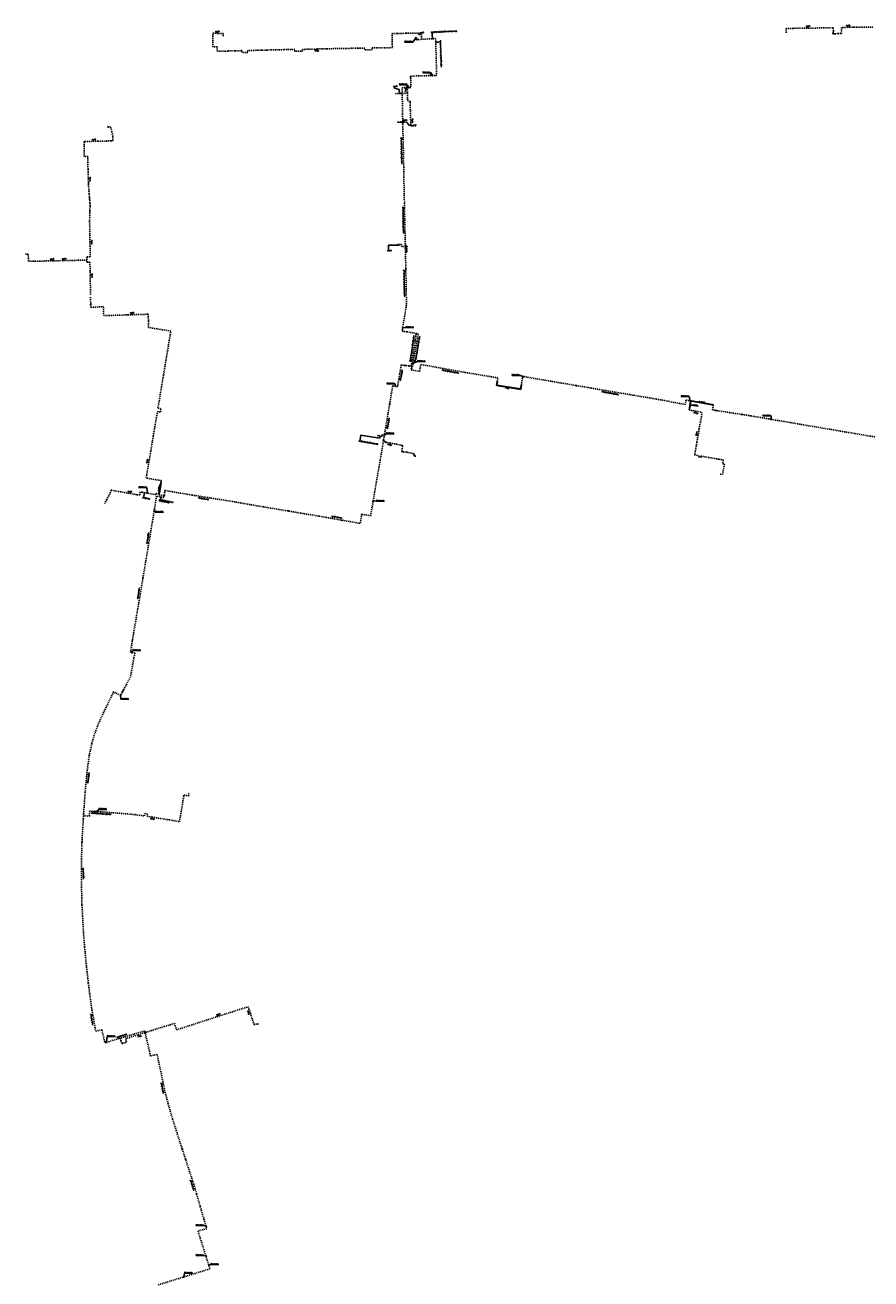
# Model space of a CAD drawing. Header units: millimetres. Extents: x 113593545 to 118192302, y 484533306 to 490462817.
# Tile 4 of 13: x 114957553 to 116088228, y 486583785 to 488259907. Entities that reach past the tile are written whole.
import ezdxf
from ezdxf.enums import TextEntityAlignment as Align

# ---------------------------------------------------------------- set-up
doc = ezdxf.new("R2010")
doc.units = ezdxf.units.MM
doc.header["$LTSCALE"] = 200
doc.linetypes.add('DASHDOT2', pattern=[12.7, 6.35, -3.175, 0, -3.175])
for name, color, linetype in [('WT-C-moftm', 7, 'Continuous'), ('WT-I-diam', 7, 'Continuous'), ('WT-I-info', 7, 'Continuous'), ('WT-L-mantelbuis', 6, 'Continuous'), ('WT-L-telemetrie', 1, 'DASHDOT2')]:
    doc.layers.add(name, color=color, linetype=linetype)
doc.styles.add('DIN17', font='romans.shx', dxfattribs={"width": 0.9})

# ---------------------------------------------------------------- blocks, each defined once
blk = doc.blocks.new('LR-MOFTM')
at = {"color": 0, "linetype": 'ByBlock'}
for p, q in [((-0.5, -0.5), (0.5, 0.5)), ((0.5, -0.5), (-0.5, 0.5))]:
    blk.add_line(p, q, dxfattribs=at)
blk.add_circle((0, 0), 0.75, dxfattribs=at)
at = {"color": 0, "linetype": 'ByBlock', "lineweight": -2, "style": 'DIN17', "width": 0.9}
blk.add_attdef('*1', text='', height=1.8, dxfattribs=at).set_placement((0, 4), align=Align.MIDDLE)
blk = doc.blocks.new('LR-DIAB1')
at = {"color": 0, "lineweight": -3}
blk.add_line((0, 0), (0, 5), dxfattribs=at)
blk.add_lwpolyline([(0.6, 5), (0, 5), (-0.6, 5)], dxfattribs=at)
at = {"color": 1, "lineweight": -3, "style": 'DIN17', "width": 0.9}
blk.add_attdef('*1', text='', height=1.8, dxfattribs=at).set_placement((-1.6, 5), align=Align.MIDDLE_RIGHT)
blk.add_attdef('*11', text='', height=1.8, dxfattribs=at).set_placement((1.6, 5), align=Align.MIDDLE_LEFT)
blk = doc.blocks.new('LR-DIAO1')
at = {"color": 0, "lineweight": -3}
blk.add_line((0, 0), (0, -5), dxfattribs=at)
blk.add_lwpolyline([(0.6, -5), (0, -5), (-0.6, -5)], dxfattribs=at)
at = {"color": 1, "lineweight": -3, "style": 'DIN17', "width": 0.9}
blk.add_attdef('*1', text='', height=1.8, dxfattribs=at).set_placement((-1.6, -5), align=Align.MIDDLE_RIGHT)
blk.add_attdef('*11', text='', height=1.8, dxfattribs=at).set_placement((1.6, -5), align=Align.MIDDLE_LEFT)
blk = doc.blocks.new('LR-DIAO2')
at = {"color": 0, "lineweight": -3}
blk.add_line((0, 0), (0, -5), dxfattribs=at)
at = {"color": 0, "linetype": 'Continuous', "lineweight": -3}
blk.add_line((0, -5), (0, -7.8), dxfattribs=at)
at = {"color": 0, "lineweight": -3}
for points in [[(0.6, -5), (0, -5), (-0.6, -5)], [(0.6, -7.8), (0, -7.8), (-0.6, -7.8)]]:
    blk.add_lwpolyline(points, dxfattribs=at)
at = {"color": 1, "lineweight": -3, "style": 'DIN17', "width": 0.9}
for tag, p in [('*1', (-1.6, -5)), ('*2', (-1.6, -7.8))]:
    blk.add_attdef(tag, text='', height=1.8, dxfattribs=at).set_placement(p, align=Align.MIDDLE_RIGHT)
for tag, p in [('*11', (1.6, -5)), ('*12', (1.6, -7.8))]:
    blk.add_attdef(tag, text='', height=1.8, dxfattribs=at).set_placement(p, align=Align.MIDDLE_LEFT)

msp = doc.modelspace()

# ---------------------------------------------------------------- linework, layer by layer
at = {"layer": 'WT-I-diam'}
for p, q in [((115501792, 488247810), (115502098, 488241595)), ((115506463, 488237119), (115510365, 488237239)), ((115451439, 488175488), (115457771, 488173633)), ((115457771, 488173633), (115457932, 488168367)), ((115443487, 487965495), (115457555, 487965572)), ((115443513, 487960828), (115443487, 487965495)), ((115457555, 487965572), (115457550, 487966639)), ((115405415, 487706104), (115406387, 487711905)), ((115406387, 487711905), (115431527, 487707693)), ((115431527, 487707693), (115432022, 487710647)), ((115116418, 487630376), (115117199, 487634889)), ((115139177, 487629017), (115138916, 487627666))]:
    msp.add_line(p, q, dxfattribs=at)
at = {"layer": 'WT-I-info'}
for p, q in [((115479927, 488242872), (115475881, 488237280)), ((115464880, 488237280), (115475881, 488237280)), ((115489292, 488196040), (115500294, 488196040)), ((115499698, 488192444), (115500294, 488196040)), ((115502125, 488192463), (115500294, 488196040)), ((115457417, 488180243), (115468418, 488180243)), ((115467719, 488176357), (115468418, 488180243)), ((115470365, 488176439), (115468418, 488180243)), ((115469301, 488176418), (115468418, 488180243)), ((115460464, 488130090), (115462385, 488131175)), ((115462419, 488129435), (115460464, 488130090)), ((115467146, 487961270), (115466567, 487961403)), ((115467146, 487964887), (115466647, 487965550)), ((115467146, 487955316), (115467146, 487964887)), ((115462208, 487855035), (115466278, 487855566)), ((115466278, 487855566), (115477279, 487855566)), ((115475229, 487807462), (115481889, 487810255)), ((115481889, 487810255), (115492890, 487810255)), ((115608268, 487791662), (115619269, 487791662)), ((115624801, 487789810), (115619269, 487791662)), ((115441172, 487780123), (115452174, 487780123)), ((115452380, 487777108), (115452174, 487780123)), ((115834322, 487763180), (115845324, 487763180)), ((115846750, 487757568), (115845324, 487763180)), ((115943722, 487737341), (115954723, 487737341)), ((115954696, 487732903), (115954723, 487737341)), ((115437719, 487710660), (115440039, 487713623)), ((115438020, 487712420), (115440039, 487713623)), ((115440039, 487713623), (115451040, 487713623)), ((115109380, 487641533), (115120381, 487641533)), ((115120381, 487641533), (115121026, 487634372)), ((115422885, 487623886), (115427106, 487623389)), ((115427106, 487623389), (115438108, 487623389)), ((115130356, 487612154), (115131457, 487608917)), ((115131457, 487608917), (115142458, 487608917)), ((115100166, 487421240), (115101350, 487423688)), ((115101350, 487423688), (115112351, 487423688)), ((115085167, 487363921), (115085378, 487358707)), ((115085378, 487358707), (115096380, 487358707)), ((115052959, 487208687), (115055929, 487211520)), ((115055929, 487211520), (115066930, 487211520)), ((115066611, 486900075), (115067257, 486907822)), ((115067257, 486907822), (115078259, 486907822)), ((115185901, 486655076), (115196903, 486655076)), ((115199408, 486654355), (115196903, 486655076)), ((115185901, 486615098), (115196903, 486615098)), ((115199235, 486614437), (115196903, 486615098)), ((115203359, 486601534), (115205674, 486602957)), ((115205674, 486602957), (115216675, 486602957)), ((115169792, 486586513), (115170648, 486591447)), ((115170648, 486591447), (115181650, 486591447))]:
    msp.add_line(p, q, dxfattribs=at)
at = {"layer": 'WT-I-info', "lineweight": -3}
for p, q in [((115847789, 487751896), (115846847, 487752671)), ((115857310, 487750361), (115847789, 487751896))]:
    msp.add_line(p, q, dxfattribs=at)
at = {"layer": 'WT-L-mantelbuis', "lineweight": -3}
for points in [[(115587807, 487778269), (115588566, 487783399), (115589060, 487783326), (115588373, 487778682), (115619785, 487773483), (115620552, 487778114), (115621045, 487778032), (115620197, 487772908)], [(115847569, 487757238), (115846089, 487747977), (115845595, 487748057), (115847075, 487757316)], [(115848302, 487757555), (115876082, 487752779), (115875998, 487752286), (115848217, 487757063)], [(115136571, 487634507), (115138826, 487647511), (115139319, 487647426), (115137064, 487634422)]]:
    msp.add_lwpolyline(points, close=True, dxfattribs=at)
at = {"layer": 'WT-L-telemetrie'}
for p, q in [((115983731, 488255531), (115974968, 488255293)), ((115974968, 488255293), (115975032, 488249615)), ((115995172, 488255772), (115983731, 488255531)), ((116010126, 488255879), (115995172, 488255772)), ((116020150, 488256065), (116010126, 488255879)), ((116037813, 488256353), (116020150, 488256065)), ((116038018, 488252389), (116037813, 488256353)), ((116050859, 488256641), (116048711, 488256565)), ((116048711, 488256565), (116048845, 488248775)), ((116057889, 488256936), (116050859, 488256641)), ((116064921, 488257081), (116057889, 488256936)), ((116076856, 488257268), (116064921, 488257081)), ((116090699, 488257277), (116076856, 488257268)), ((115208349, 488230970), (115208493, 488239023)), ((115208493, 488239023), (115208690, 488248941)), ((115208690, 488248941), (115222295, 488248752)), ((115222295, 488248752), (115222288, 488244998)), ((115449831, 488248788), (115448337, 488248792)), ((115448337, 488248792), (115448443, 488236746)), ((115454969, 488248807), (115449831, 488248788)), ((115459217, 488248812), (115454969, 488248807)), ((115466835, 488248918), (115459217, 488248812)), ((115476188, 488249095), (115466835, 488248918)), ((115483396, 488249262), (115476188, 488249095)), ((115483445, 488247165), (115483396, 488249262)), ((115487577, 488247261), (115483445, 488247165)), ((116037565, 488249047), (116037619, 488249316)), ((116037566, 488248882), (116037565, 488249047)), ((116037601, 488248707), (116037566, 488248882)), ((116037665, 488248550), (116037601, 488248707)), ((116037619, 488249316), (116037701, 488249656)), ((116037758, 488248400), (116037665, 488248550)), ((116037701, 488249656), (116037875, 488250372)), ((116037877, 488248275), (116037758, 488248400)), ((116037875, 488250372), (116037999, 488250883)), ((116038047, 488248153), (116037877, 488248275)), ((116037999, 488250883), (116038084, 488251270)), ((116038084, 488251270), (116038018, 488252389)), ((116038159, 488248101), (116038047, 488248153)), ((116038291, 488248062), (116038159, 488248101)), ((116038358, 488248054), (116038291, 488248062)), ((116038436, 488248048), (116038358, 488248054)), ((116038524, 488248041), (116038436, 488248048)), ((116038645, 488248038), (116038524, 488248041)), ((116038747, 488248035), (116038645, 488248038)), ((116038789, 488248037), (116038747, 488248035)), ((116038966, 488248044), (116038789, 488248037)), ((116039016, 488248049), (116038966, 488248044)), ((116039184, 488248067), (116039016, 488248049)), ((116039379, 488248099), (116039184, 488248067)), ((116039430, 488248111), (116039379, 488248099)), ((116039569, 488248142), (116039430, 488248111)), ((116039786, 488248169), (116039569, 488248142)), ((116040075, 488248203), (116039786, 488248169)), ((116040391, 488248241), (116040075, 488248203)), ((116040656, 488248281), (116040391, 488248241)), ((116043876, 488248497), (116040656, 488248281)), ((116047742, 488248762), (116043876, 488248497)), ((116048845, 488248775), (116047742, 488248762)), ((115214109, 488230911), (115208349, 488230970)), ((115214202, 488224827), (115214109, 488230911)), ((115223852, 488225086), (115214202, 488224827)), ((115229015, 488225240), (115223852, 488225086)), ((115238420, 488225493), (115229015, 488225240)), ((115247893, 488225772), (115238420, 488225493)), ((115247949, 488223247), (115247893, 488225772)), ((115255413, 488223457), (115247949, 488223247)), ((115261008, 488226083), (115255357, 488225963)), ((115255357, 488225963), (115255413, 488223457)), ((115268825, 488226204), (115261008, 488226083)), ((115274571, 488226357), (115268825, 488226204)), ((115280352, 488226511), (115274571, 488226357)), ((115287032, 488226707), (115280352, 488226511)), ((115290163, 488226798), (115287032, 488226707)), ((115297607, 488226955), (115290163, 488226798)), ((115303389, 488227058), (115297607, 488226955)), ((115307678, 488227131), (115303389, 488227058)), ((115312683, 488227197), (115307678, 488227131)), ((115318149, 488227296), (115312683, 488227197)), ((115318201, 488224807), (115318149, 488227296)), ((115328521, 488224901), (115318201, 488224807)), ((115336420, 488227592), (115328511, 488227410)), ((115328511, 488227410), (115328521, 488224901)), ((115347949, 488227921), (115336420, 488227592)), ((115354916, 488228096), (115347949, 488227921)), ((115361496, 488228230), (115354916, 488228096)), ((115370013, 488228384), (115361496, 488228230)), ((115375810, 488228489), (115370013, 488228384)), ((115383674, 488228636), (115375810, 488228489)), ((115393726, 488228827), (115383674, 488228636)), ((115402729, 488228968), (115393726, 488228827)), ((115411568, 488229097), (115402729, 488228968)), ((115411628, 488226599), (115411568, 488229097)), ((115421717, 488226854), (115411628, 488226599)), ((115427942, 488229418), (115421706, 488229318)), ((115421706, 488229318), (115421717, 488226854)), ((115438922, 488229585), (115427942, 488229418)), ((115448505, 488229731), (115438922, 488229585)), ((115448443, 488236746), (115448505, 488229731)), ((115468942, 488160667), (115469025, 488158228)), ((115469025, 488158228), (115472248, 488158311)), ((115472248, 488158311), (115472299, 488156313)), ((115472299, 488156313), (115472376, 488153302)), ((115472376, 488153302), (115472435, 488150632)), ((115472435, 488150632), (115472543, 488146290)), ((115472543, 488146290), (115472581, 488144068)), ((115472888, 488135994), (115472581, 488144068)), ((115068212, 488123220), (115067565, 488125698)), ((115071755, 488124118), (115068212, 488123220)), ((115072337, 488121958), (115071755, 488124118)), ((115073635, 488116822), (115072337, 488121958)), ((115462405, 488130168), (115467418, 488130168)), ((115467418, 488130168), (115468123, 488129715)), ((115468123, 488129715), (115468435, 488129242)), ((115468435, 488129242), (115468944, 488128583)), ((115468944, 488128583), (115469660, 488127012)), ((115469660, 488127012), (115469996, 488126504)), ((115469996, 488126504), (115470793, 488126192)), ((115470793, 488126192), (115471452, 488126065)), ((115471452, 488126065), (115472110, 488125892)), ((115472110, 488125892), (115474618, 488125672)), ((115473026, 488132846), (115472888, 488135994)), ((115473154, 488129959), (115473026, 488132846)), ((115473313, 488126411), (115473154, 488129959)), ((115473382, 488124944), (115473313, 488126411)), ((115475474, 488125014), (115473382, 488124944)), ((115474618, 488125672), (115476144, 488125707)), ((115479859, 488125181), (115475474, 488125014)), ((115476144, 488125707), (115477623, 488126019)), ((115477623, 488126019), (115478883, 488126515)), ((115478883, 488126515), (115479333, 488126885)), ((115479333, 488126885), (115479441, 488127168)), ((115479795, 488127067), (115479859, 488125181)), ((115038091, 488104310), (115036450, 488104271)), ((115036450, 488104271), (115036452, 488103268)), ((115038091, 488104310), (115055000, 488104711)), ((115055000, 488104711), (115065812, 488104932)), ((115065812, 488104932), (115072767, 488105027)), ((115072767, 488105027), (115075069, 488105050)), ((115075053, 488111269), (115073635, 488116822)), ((115075066, 488107221), (115075053, 488111269)), ((115075069, 488105050), (115075066, 488107221)), ((115036487, 488084337), (115036452, 488103268)), ((115041447, 488084376), (115036487, 488084337)), ((115041469, 488081126), (115041447, 488084376)), ((115041547, 488076258), (115041469, 488081126)), ((115041645, 488070235), (115041547, 488076258)), ((115041686, 488067467), (115041645, 488070235)), ((115041769, 488062910), (115041686, 488067467)), ((115042000, 488054756), (115041769, 488062910)), ((115042185, 488049838), (115042000, 488054756)), ((115042233, 488048060), (115042185, 488049838)), ((115042268, 488047196), (115042233, 488048060)), ((115042349, 488046048), (115042268, 488047196)), ((115042892, 488038756), (115042349, 488046048)), ((115043245, 488034114), (115042892, 488038756)), ((115043555, 488030526), (115043245, 488034114)), ((115043697, 488028530), (115043555, 488030526)), ((115043844, 488026840), (115043697, 488028530)), ((115044018, 488024841), (115043844, 488026840)), ((115044219, 488022442), (115044018, 488024841)), ((115044352, 488020377), (115044219, 488022442)), ((115044427, 488018485), (115044352, 488020377)), ((115043845, 487997299), (115044014, 488010151)), ((115044014, 488010151), (115044052, 488012023)), ((115044052, 488012023), (115044352, 488016360)), ((115044352, 488016360), (115044427, 488018485)), ((115044356, 487965342), (115043845, 487997299)), ((114961813, 487953748), (114957553, 487953589)), ((114962074, 487944311), (114961813, 487953748)), ((115044462, 487950296), (115044356, 487965342)), ((115460836, 487966657), (115455253, 487966627)), ((115460852, 487963721), (115460836, 487966657)), ((115465865, 487963749), (115460852, 487963721)), ((114968721, 487944365), (114962074, 487944311)), ((114982189, 487944510), (114968721, 487944365)), ((114994409, 487944721), (114982189, 487944510)), ((115008509, 487945057), (114994409, 487944721)), ((115019350, 487945299), (115008509, 487945057)), ((115028931, 487945497), (115019350, 487945299)), ((115040187, 487945680), (115028931, 487945497)), ((115040103, 487950229), (115044462, 487950296)), ((115040236, 487942967), (115040103, 487950229)), ((115044243, 487943044), (115040236, 487942967)), ((115044919, 487905952), (115044243, 487943044)), ((115045036, 487899849), (115044919, 487905952)), ((115045366, 487882555), (115045108, 487896082)), ((115062496, 487883488), (115045366, 487882555)), ((115062626, 487871473), (115062496, 487883488)), ((115122203, 487873361), (115062626, 487871473)), ((115122362, 487865029), (115122203, 487873361)), ((115122543, 487855613), (115122362, 487865029)), ((115141036, 487852710), (115122543, 487855613)), ((115152379, 487850929), (115141036, 487852710)), ((115146761, 487817141), (115150308, 487838476)), ((115150308, 487838476), (115152379, 487850929)), ((115142739, 487792957), (115146761, 487817141)), ((115139923, 487776017), (115142739, 487792957)), ((115135224, 487747760), (115139923, 487776017)), ((115130554, 487720039), (115134455, 487743168)), ((115134455, 487743168), (115138399, 487742504)), ((115139171, 487747090), (115135224, 487747760)), ((115138399, 487742504), (115139171, 487747090)), ((115845559, 487746241), (115845382, 487745236)), ((115845382, 487745236), (115850105, 487744473)), ((115128983, 487710724), (115130554, 487720039)), ((115125717, 487691365), (115128983, 487710724)), ((115436711, 487704765), (115436896, 487704659)), ((115436896, 487704659), (115437450, 487704294)), ((115437450, 487704294), (115437975, 487703627)), ((115437975, 487703627), (115438544, 487703003)), ((115438544, 487703003), (115439224, 487702502)), ((115439224, 487702502), (115440009, 487702197)), ((115440009, 487702197), (115440801, 487702065)), ((115440801, 487702065), (115452588, 487699837)), ((115119465, 487654296), (115125717, 487691365)), ((115452588, 487699837), (115454075, 487699556)), ((115454075, 487699556), (115456998, 487699003)), ((115456998, 487699003), (115461552, 487698112)), ((115461283, 487690564), (115461181, 487689810)), ((115461181, 487689810), (115462413, 487689643)), ((115462118, 487696819), (115461283, 487690564)), ((115461552, 487698112), (115462278, 487698015)), ((115462278, 487698015), (115462118, 487696819)), ((115462413, 487689643), (115464640, 487689302)), ((115464640, 487689302), (115467974, 487688760)), ((115467974, 487688760), (115470250, 487688327)), ((115470250, 487688327), (115476427, 487687057)), ((115476427, 487687057), (115477494, 487686853)), ((115477313, 487685879), (115477133, 487684882)), ((115477133, 487684882), (115478125, 487684702)), ((115477494, 487686853), (115477313, 487685879)), ((115478125, 487684702), (115479081, 487684537)), ((115478848, 487683157), (115478802, 487682883)), ((115479081, 487684537), (115478848, 487683157)), ((115885314, 487679519), (115890826, 487678562)), ((115890826, 487678562), (115889963, 487673621)), ((115889963, 487673621), (115892419, 487673192)), ((115892419, 487673192), (115890001, 487659179)), ((115139652, 487650920), (115119465, 487654296)), ((115890001, 487659179), (115886800, 487659731)), ((115071910, 487635152), (115070782, 487633082)), ((115072559, 487638187), (115071910, 487635152)), ((115078467, 487637121), (115072559, 487638187)), ((115085854, 487635817), (115078467, 487637121)), ((115106347, 487632189), (115085854, 487635817)), ((115111343, 487635830), (115110686, 487631393)), ((115114001, 487635443), (115111343, 487635830)), ((115139525, 487650078), (115139652, 487650920)), ((115066717, 487625672), (115063109, 487619256)), ((115070782, 487633082), (115066717, 487625672)), ((115110686, 487631393), (115106347, 487632189)), ((115247979, 486945162), (115255859, 486947669)), ((115255859, 486947669), (115256786, 486944845)), ((115199543, 486929619), (115224216, 486937534)), ((115224216, 486937534), (115247979, 486945162)), ((115256786, 486944845), (115258695, 486939095)), ((115258695, 486939095), (115260923, 486932358)), ((115260923, 486932358), (115263775, 486923611)), ((115118967, 486913400), (115126089, 486915680)), ((115126089, 486915680), (115137602, 486919305)), ((115137602, 486919305), (115143521, 486921141)), ((115143521, 486921141), (115151512, 486923628)), ((115151512, 486923628), (115157200, 486925396)), ((115157200, 486925396), (115158224, 486922225)), ((115158224, 486922225), (115159986, 486916775)), ((115159986, 486916775), (115169819, 486919978)), ((115169819, 486919978), (115182281, 486924026)), ((115182281, 486924026), (115199543, 486929619)), ((115263775, 486923611), (115268680, 486925270)), ((115268680, 486925270), (115269460, 486923058)), ((115085668, 486902595), (115086967, 486898324)), ((115086967, 486898324), (115089090, 486898970)), ((115089090, 486898970), (115093191, 486900185)), ((115091731, 486905106), (115096999, 486906633)), ((115093191, 486900185), (115091731, 486905106)), ((115096999, 486906633), (115108815, 486910178)), ((115108815, 486910178), (115117035, 486912770)), ((115117035, 486912770), (115118967, 486913400))]:
    msp.add_line(p, q, dxfattribs=at)
at = {"layer": 'WT-L-telemetrie', "lineweight": -3}
for p, q in [((115479971, 488240505), (115479921, 488242888)), ((115479971, 488240505), (115506319, 488241803)), ((115487664, 488244024), (115487577, 488247261)), ((115487748, 488240888), (115487664, 488244024)), ((115506319, 488241803), (115507113, 488215931)), ((115507113, 488215931), (115507663, 488192608)), ((115484253, 488191997), (115472894, 488191641)), ((115472894, 488191641), (115473261, 488176521)), ((115507663, 488192608), (115484253, 488191997)), ((115473261, 488176521), (115461513, 488176191)), ((115461513, 488176191), (115462591, 488120570)), ((115468415, 488176385), (115468649, 488168760)), ((115459201, 488168406), (115451730, 488168176)), ((115468649, 488168760), (115459201, 488168406)), ((115468649, 488168760), (115468949, 488160489)), ((115462591, 488120570), (115463853, 488064028)), ((115463853, 488064028), (115464166, 488040384)), ((115464166, 488040384), (115464621, 488022128)), ((115464621, 488022128), (115464842, 488009498)), ((115464842, 488009498), (115466527, 487934185)), ((115466527, 487934185), (115467351, 487888314)), ((115467336, 487886065), (115466882, 487883134)), ((115467351, 487888314), (115467336, 487886065)), ((115466882, 487883134), (115461542, 487850867)), ((115461542, 487850867), (115467893, 487849860)), ((115467893, 487849860), (115483209, 487847202)), ((115479917, 487844494), (115477539, 487828669)), ((115480343, 487847233), (115479917, 487844494)), ((115483209, 487847202), (115479990, 487829154)), ((115480343, 487847233), (115480411, 487847688)), ((115477539, 487828669), (115475173, 487812847)), ((115479990, 487829154, -2804), (115475924, 487806475, -2804)), ((115460484, 487805568), (115457465, 487788408)), ((115470760, 487804195), (115460484, 487805568)), ((115475395, 487803423), (115470760, 487804195)), ((115474370, 487807588), (115473757, 487803696)), ((115474579, 487803559), (115473802, 487798892)), ((115475173, 487812847), (115474370, 487807588)), ((115475924, 487806475, -2804), (115475395, 487803423, -1627)), ((115486458, 487806133), (115484790, 487796906)), ((115508518, 487802200), (115486458, 487806133)), ((115545914, 487795583), (115508518, 487802200)), ((115457465, 487788408), (115455384, 487776580)), ((115484790, 487796906), (115473802, 487798892)), ((115589536, 487788250), (115545914, 487795583)), ((115588090, 487778476), (115589536, 487788250)), ((115622800, 487790164), (115619991, 487773196)), ((115770799, 487765079), (115622800, 487790164)), ((115449113, 487777683), (115445132, 487755058)), ((115455384, 487776580), (115449113, 487777683)), ((115619991, 487773196), (115588090, 487778476)), ((115445132, 487755058), (115439642, 487721903)), ((115807583, 487758970), (115770799, 487765079)), ((115832551, 487754040), (115807583, 487758970)), ((115840087, 487752745), (115832551, 487754040)), ((115841084, 487758543), (115840087, 487752745)), ((115877626, 487752260), (115841084, 487758543)), ((115847352, 487757465), (115845559, 487746241)), ((115876451, 487745420), (115877626, 487752260)), ((115850041, 487744485), (115862627, 487742206)), ((115861565, 487736395), (115858541, 487719816)), ((115862627, 487742206), (115861565, 487736395)), ((115904482, 487741202), (115876451, 487745420)), ((115927769, 487737482), (115904482, 487741202)), ((115979124, 487728749), (115927769, 487737482)), ((115439642, 487721903), (115434453, 487691564)), ((115858541, 487719816), (115857552, 487714143)), ((116093656, 487709310), (115979124, 487728749)), ((115429586, 487711626), (115428884, 487711123)), ((115428884, 487711123), (115429351, 487710471)), ((115429351, 487710471), (115430050, 487710976)), ((115430052, 487710976), (115429586, 487711626)), ((115434734, 487710193), (115430051, 487710977)), ((115435062, 487712153), (115434734, 487710193)), ((115437893, 487711679), (115435062, 487712153)), ((115855518, 487702312), (115853778, 487692196)), ((115857552, 487714143), (115855518, 487702312)), ((115434453, 487691564), (115432207, 487678308)), ((115853778, 487692196), (115852547, 487685247)), ((115852547, 487685247), (115858318, 487684193)), ((115432207, 487678308), (115425693, 487640346)), ((115858318, 487684193), (115857974, 487682306)), ((115857974, 487682306), (115860440, 487681856)), ((115860440, 487681856), (115860785, 487683743)), ((115860785, 487683743), (115871283, 487681859)), ((115871283, 487681859), (115885314, 487679519)), ((115132881, 487632174), (115114001, 487635443)), ((115136616, 487633301), (115139525, 487650078)), ((115144591, 487637831), (115142936, 487628289)), ((115163121, 487634587), (115144591, 487637831)), ((115180693, 487631676), (115163121, 487634587)), ((115425693, 487640346), (115419488, 487603973)), ((115133273, 487630160), (115128763, 487602326)), ((115133180, 487633897), (115132881, 487632174)), ((115136616, 487633301), (115133180, 487633897)), ((115142936, 487628289), (115133273, 487630160)), ((115136365, 487631855), (115136616, 487633301)), ((115143345, 487630645), (115136365, 487631855)), ((115212308, 487626626), (115180693, 487631676)), ((115230761, 487623696), (115212308, 487626626)), ((115275792, 487615938), (115230761, 487623696)), ((115128763, 487602326), (115115173, 487521089)), ((115326643, 487607405), (115275792, 487615938)), ((115349592, 487603571), (115326643, 487607405)), ((115381511, 487597959), (115349592, 487603571)), ((115407622, 487605959), (115405572, 487593710)), ((115419488, 487603973), (115407622, 487605959)), ((115405572, 487593710), (115381511, 487597959)), ((115115173, 487521089), (115102115, 487443817)), ((115102115, 487443817), (115098466, 487421505)), ((115098466, 487421505), (115104273, 487420444)), ((115104273, 487420444), (115098918, 487390547)), ((115098282, 487388233), (115085167, 487363921)), ((115098918, 487390547), (115098282, 487388233)), ((115075949, 487368546), (115062627, 487341336)), ((115085167, 487363921), (115075949, 487368546)), ((115062627, 487341336), (115055186, 487324950)), ((115055186, 487324950), (115050005, 487310637)), ((115046769, 487299538), (115043376, 487283505)), ((115050005, 487310637), (115046769, 487299538)), ((115043376, 487283505), (115041631, 487271262)), ((115041631, 487271262), (115039814, 487255507)), ((115039814, 487255507), (115037910, 487234955)), ((115037910, 487234955), (115035768, 487205340)), ((115176118, 487229580), (115176929, 487233850)), ((115163996, 487195091), (115169965, 487230651)), ((115169965, 487230651), (115176118, 487229580)), ((115035768, 487205340), (115033760, 487172216)), ((115035626, 487202996), (115043519, 487202517)), ((115043519, 487202517), (115043926, 487209234)), ((115043926, 487209234), (115053080, 487208679)), ((115053080, 487208679), (115054828, 487208610)), ((115054828, 487208610), (115083586, 487206203)), ((115083586, 487206203), (115093502, 487205415)), ((115093502, 487205415), (115105141, 487204384)), ((115105141, 487204384), (115117039, 487202683)), ((115117039, 487202683), (115117469, 487205759)), ((115117469, 487205759), (115121034, 487205258)), ((115121034, 487205258), (115120605, 487202191)), ((115120605, 487202191), (115122614, 487201907)), ((115122614, 487201907), (115149747, 487197488)), ((115149747, 487197488), (115163996, 487195091)), ((115033760, 487172216), (115032818, 487138979)), ((115032818, 487138979), (115032994, 487107391)), ((115032994, 487107391), (115033637, 487083714)), ((115033637, 487083714), (115035598, 487046641)), ((115035598, 487046641), (115037194, 487027071)), ((115037194, 487027071), (115039178, 487005853)), ((115039178, 487005853), (115042093, 486979407)), ((115042093, 486979407), (115043905, 486965214)), ((115043905, 486965214), (115046850, 486943340)), ((115046850, 486943340), (115051920, 486914968)), ((115051920, 486914968), (115060212, 486916752)), ((115060212, 486916752), (115064281, 486899417)), ((115093757, 486908385), (115117361, 486915309)), ((115117361, 486915309), (115125265, 486881967)), ((115064281, 486899417), (115093757, 486908385)), ((115084741, 486905642), (115085668, 486902595)), ((115125265, 486881967), (115134069, 486883738)), ((115134069, 486883738), (115139465, 486858636)), ((115139465, 486858636), (115144064, 486836247)), ((115144064, 486836247), (115148718, 486818109)), ((115148718, 486818109), (115154685, 486797665)), ((115154685, 486797665), (115159470, 486782419)), ((115159470, 486782419), (115167625, 486757328)), ((115167625, 486757328), (115182956, 486710535)), ((115182956, 486710535), (115186896, 486696986)), ((115186896, 486696986), (115191682, 486680450)), ((115191682, 486680450), (115200384, 486651074)), ((115200384, 486651074), (115188676, 486647755)), ((115188676, 486647755), (115196446, 486623269)), ((115196446, 486623269), (115204679, 486597252)), ((115204679, 486597252), (115135115, 486575715))]:
    msp.add_line(p, q, dxfattribs=at)

# ---------------------------------------------------------------- block references
at = {"layer": 'WT-C-moftm', "linetype": 'Continuous'}
for p, xscale, yscale, zscale, rotation in [((115479921, 488242888), 499.9999999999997, 499.9999999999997, 499.9999999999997, 271.1841169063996), ((115482033, 488240606), 500.0000000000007, 500.0000000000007, 500.0000000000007, 182.820635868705), ((116037634, 488248626), 499.9999999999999, 499.9999999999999, 499.9999999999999, 292.1969000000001), ((115472951, 488188885), 500, 500, 500, 270), ((115499683, 488192399), 500, 500, 500, 1.494618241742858), ((115502093, 488192462), 500, 500, 500, 1.494618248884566), ((115467788, 488176367), 500.0000000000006, 500.0000000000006, 500.0000000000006, 181.6077), ((115468415, 488176385), 500.0000000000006, 500.0000000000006, 500.0000000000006, 181.6077), ((115469268, 488176409), 500.0000000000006, 500.0000000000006, 500.0000000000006, 1.6077), ((115470425, 488176415), 500.0000000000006, 500.0000000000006, 500.0000000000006, 1.6077), ((115468649, 488168760), 500.0000000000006, 500.0000000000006, 500.0000000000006, 272.1494), ((115462385, 488131176), 500.0000000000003, 500.0000000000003, 500.0000000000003, 91.11029999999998), ((115462424, 488129185), 500.0000000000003, 500.0000000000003, 500.0000000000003, 91.11029999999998), ((115465819, 487965806), 500, 500, 500, 91.28179999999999), ((115465865, 487963749), 500, 500, 500, 0.3128), ((115465915, 487961505), 500.0000000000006, 500.0000000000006, 500.0000000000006, 271.2817999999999), ((115044454, 487931460), 500.0000000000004, 500.0000000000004, 500.0000000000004, 1.0448), ((115045292, 487886394), 500, 500, 500, 271.0925), ((115093723, 487872459), 500.0000000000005, 500.0000000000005, 500.0000000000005, 1.814400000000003), ((115461828, 487852592), 500, 500, 500, 260.6042), ((115462230, 487855026), 500.0000000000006, 500.0000000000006, 500.0000000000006, 80.60418325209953), ((115465481, 487804926), 500, 500, 500, 177.6087506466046), ((115475229, 487807462), 499.9999999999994, 499.9999999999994, 499.9999999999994, 354.4388391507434), ((115474105, 487800714), 499.9999999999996, 499.9999999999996, 499.9999999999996, 91.91684348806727), ((115622378, 487787615), 499.9999999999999, 499.9999999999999, 499.9999999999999, 260.6021017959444), ((115624801, 487789810), 500, 500, 500, 23.5834096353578), ((115452407, 487777103), 500.0000000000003, 500.0000000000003, 500.0000000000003, 260.0210320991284), ((115444861, 487753554), 499.9999999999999, 499.9999999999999, 499.9999999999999, 271.7596582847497), ((115436711, 487704765), 500, 500, 500, 350.2939), ((115437737, 487710764), 499.9999999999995, 499.9999999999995, 499.9999999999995, 260.2939), ((115438019, 487712414), 499.9999999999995, 499.9999999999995, 499.9999999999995, 80.2939), ((115139403, 487649373), 500.0000000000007, 500.0000000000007, 500.0000000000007, 81.4335), ((115422767, 487623116), 499.9999999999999, 499.9999999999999, 499.9999999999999, 224.99999999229), ((115422917, 487623895), 500, 500, 500, 45.00000000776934), ((115310029, 487610185), 500, 500, 500, 270), ((115407529, 487605411), 500, 500, 500, 260.3610342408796), ((115118967, 486913400), 499.9999999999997, 499.9999999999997, 499.9999999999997, 107.7468)]:
    msp.add_blockref('LR-MOFTM', p, dxfattribs=dict(at, xscale=xscale, yscale=yscale, zscale=zscale, rotation=rotation))
at = {"layer": 'WT-C-moftm', "linetype": 'Continuous', "lineweight": -3}
for p, xscale, yscale, zscale, rotation in [((115694702, 487777977), 500, 500, 500, 350.3801), ((115846750, 487757568), 500.0000000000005, 500.0000000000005, 500.0000000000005, 170.2443), ((115847433, 487757451), 500, 500, 500, 350.2443), ((115881362, 487744681), 500.0000000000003, 500.0000000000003, 500.0000000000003, 351.4422), ((115915804, 487739393), 500, 500, 500, 350.9232), ((115954119, 487733001), 500, 500, 500, 350.3489), ((115954678, 487732906), 500, 500, 500, 350.3489), ((115955348, 487732800), 500, 500, 500, 350.3489), ((115143446, 487631230), 499.9999999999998, 499.9999999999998, 499.9999999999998, 260.162), ((115130335, 487612029, 1351), 500.0000000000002, 500.0000000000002, 500.0000000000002, 80.79619999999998), ((115101066, 487437403), 500, 500, 500, 260.7117), ((115100185, 487421191), 499.9999999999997, 499.9999999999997, 499.9999999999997, 349.6462), ((115087980, 487369136), 499.9999999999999, 499.9999999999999, 499.9999999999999, 241.6549), ((115089318, 487371616), 499.9999999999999, 499.9999999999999, 499.9999999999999, 241.6549), ((115085167, 487363921), 499.9999999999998, 499.9999999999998, 499.9999999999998, 333.3562), ((115051029, 487208804), 500, 500, 500, 356.5305999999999), ((115053080, 487208679), 500, 500, 500, 356.5305999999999), ((115033627, 487167542), 499.9999999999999, 499.9999999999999, 499.9999999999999, 268.3767999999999), ((115066006, 486899942), 500.0000000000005, 500.0000000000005, 500.0000000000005, 196.9224), ((115066567, 486900112), 499.9999999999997, 499.9999999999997, 499.9999999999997, 16.9224), ((115167506, 486757695), 499.9999999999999, 499.9999999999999, 499.9999999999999, 288.1402), ((115172155, 486743501), 499.9999999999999, 499.9999999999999, 499.9999999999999, 288.1402), ((115196825, 486663087), 500.0000000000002, 500.0000000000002, 500.0000000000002, 286.501), ((115199408, 486654367), 500.0000000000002, 500.0000000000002, 500.0000000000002, 286.501), ((115199700, 486653382), 500.0000000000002, 500.0000000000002, 500.0000000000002, 286.501), ((115199265, 486614361), 499.9999999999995, 499.9999999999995, 499.9999999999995, 287.5599), ((115203313, 486601569), 500.0000000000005, 500.0000000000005, 500.0000000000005, 107.5599), ((115169795, 486586452), 500, 500, 500, 17.2028)]:
    msp.add_blockref('LR-MOFTM', p, dxfattribs=dict(at, xscale=xscale, yscale=yscale, zscale=zscale, rotation=rotation))
at = {"layer": 'WT-C-moftm', "linetype": 'Continuous', "xscale": 500, "yscale": 500, "zscale": 500}
msp.add_blockref('LR-MOFTM', (115121060, 487634366), dxfattribs=at)
at = {"layer": 'WT-I-diam'}
for name, p, xscale, yscale, zscale, rotation, values in [('LR-DIAB1', (116003099, 488255829), 499.9999999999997, 499.9999999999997, 499.9999999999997, 1.211516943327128, {'*1': 'D', '*11': 'N065'}), ('LR-DIAB1', (116056733, 488256887), 500, 500, 500, 1.179851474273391, {'*1': 'D', '*11': 'N065'}), ('LR-DIAB1', (115501792, 488247810), 499.9999999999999, 499.9999999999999, 499.9999999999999, 2.820635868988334, {'*1': 'D', '*11': 'N065/N065/N065/N065/N065/HDPE40/HDPE40/HDPE40'}), ('LR-DIAO1', (115346292, 488227874), 500.0000000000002, 500.0000000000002, 500.0000000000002, 1.436422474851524, {'*1': 'D', '*11': 'N065'}), ('LR-DIAB1', (115451439, 488175488), 500, 500, 500, 1.75886816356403, {'*1': 'D', '*11': 'N065'}), ('LR-DIAB1', (115048517, 488104557), 499.9999999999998, 499.9999999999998, 499.9999999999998, 1.167388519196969, {'*1': 'D', '*11': 'N065'}), ('LR-DIAB1', (115041996, 488054907), 499.9999999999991, 499.9999999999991, 499.9999999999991, 270.8447533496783, {'*1': 'D', '*11': 'N065'}), ('LR-DIAB1', (115044276, 487970355), 500, 500, 500, 270.9149933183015, {'*1': 'D', '*11': 'N065'}), ('LR-DIAO1', (115443513, 487960828), 500.0000000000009, 500.0000000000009, 500.0000000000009, 0.312762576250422, {'*1': 'D', '*11': 'N065'}), ('LR-DIAB1', (114992387, 487944686), 499.9999999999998, 499.9999999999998, 499.9999999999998, 0.61834520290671, {'*1': 'D', '*11': 'N065'}), ('LR-DIAB1', (115008782, 487945063), 500, 500, 500, 1.277159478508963, {'*1': 'D', '*11': 'N065'}), ('LR-DIAB1', (115044551, 487926143), 499.9999999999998, 499.9999999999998, 499.9999999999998, 271.0448008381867, {'*1': 'D', '*11': 'N065'}), ('LR-DIAB1', (115099598, 487872645), 500, 500, 500, 1.81440047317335, {'*1': 'D', '*11': 'N065'}), ('LR-DIAO1', (115516926, 487800713), 499.9999999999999, 499.9999999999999, 499.9999999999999, 350.4576472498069, {'*1': 'D', '*11': 'N065/N065/N065/HDPE40/HDPE40'}), ('LR-DIAO1', (115730359, 487771933), 499.9999999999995, 499.9999999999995, 499.9999999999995, 350.3800581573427, {'*1': 'D', '*11': 'N065/N065/N065/HDPE40/HDPE40'}), ('LR-DIAO1', (115405415, 487706104), 500.0000000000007, 500.0000000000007, 500.0000000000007, 350.5035540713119, {'*1': 'D', '*11': 'N065/N065/N065/N065/HDPE40/HDPE40'}), ('LR-DIAB1', (115857261, 487712452), 499.9999999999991, 499.9999999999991, 499.9999999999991, 79.66231755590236, {'*1': 'D', '*11': 'N065'}), ('LR-DIAO1', (115116418, 487630376), 500, 500, 500, 350.1620333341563, {'*1': 'D', '*11': 'N065/HDPE40'}), ('LR-DIAO1', (115191098, 487630014), 500, 500, 500, 350.9244350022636, {'*1': 'D', '*11': 'N065/N065/HDPE40'}), ('LR-DIAB1', (115368481, 487600580), 499.9999999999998, 499.9999999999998, 499.9999999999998, 350.0287083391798, {'*1': 'D', '*11': 'N065/N065/HDPE40'}), ('LR-DIAB1', (115123093, 487568436), 499.9999999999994, 499.9999999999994, 499.9999999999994, 80.50355407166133, {'*1': 'D', '*11': 'N065/N065/HDPE40'}), ('LR-DIAB1', (115110695, 487494589), 499.9999999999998, 499.9999999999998, 499.9999999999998, 80.40817247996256, {'*1': 'D', '*11': 'N065/N065/HDPE40'}), ('LR-DIAO1', (115039182, 487248685), 500, 500, 500, 83.42242114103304, {'*1': 'D', '*11': 'N065/N065/HDPE40'}), ('LR-DIAO1', (115126880, 487201212), 499.9999999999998, 499.9999999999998, 499.9999999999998, 350.7493461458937, {'*1': 'D', '*11': 'N065'}), ('LR-DIAB1', (115032862, 487131035), 500, 500, 500, 271.5573856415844, {'*1': 'D', '*11': 'N065/N065/HDPE40'}), ('LR-DIAB1', (115215569, 486934760), 500, 500, 500, 17.7970130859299, {'*1': 'D', '*11': 'N061'}), ('LR-DIAO1', (115257952, 486941332), 500.0000000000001, 500.0000000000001, 500.0000000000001, 288.0606820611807, {'*1': 'D', '*11': 'N061'}), ('LR-DIAO1', (115109011, 486910239), 499.9999999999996, 499.9999999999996, 499.9999999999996, 16.70024088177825, {'*1': 'D', '*11': 'N061'})]:
    msp.add_blockref(name, p, dxfattribs=dict(at, xscale=xscale, yscale=yscale, zscale=zscale, rotation=rotation)).add_auto_attribs(values)
at = {"layer": 'WT-I-diam', "linetype": 'Continuous'}
for name, p, xscale, yscale, zscale, rotation, values in [('LR-DIAB1', (115213591, 488248873), 500, 500, 500, 359.2021195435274, {'*1': 'D', '*11': 'N065'}), ('LR-DIAB1', (115486734, 488247241), 500, 500, 500, 1.328912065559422, {'*1': 'D', '*11': 'N065'}), ('LR-DIAB1', (115510365, 488237239), 499.9999999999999, 499.9999999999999, 499.9999999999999, 271.7588681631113, {'*1': 'D', '*11': 'N065/N065/N065/N065/N065/HDPE40/HDPE40/HDPE40'}), ('LR-DIAO1', (115468475, 488174431), 500, 500, 500, 271.7588681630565, {'*1': 'D', '*11': 'N065'}), ('LR-DIAB1', (115473026, 488132846), 500, 500, 500, 272.5242472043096, {'*1': 'D', '*11': 'N065'}), ('LR-DIAO1', (115462871, 488108029), 500, 500, 500, 271.2791950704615, {'*1': 'D', '*11': 'N065/N065/N065/N065/N065/HDPE40/HDPE40/HDPE40'}), ('LR-DIAO1', (115465199, 488015358), 500, 500, 500, 271.0011455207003, {'*1': 'D', '*11': 'N065/N065/N065/N065/N065/HDPE40/HDPE40/HDPE40'}), ('LR-DIAO1', (115466589, 487930733), 500, 500, 500, 271.0290764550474, {'*1': 'D', '*11': 'N065/N065/N065/N065/N065/HDPE40/HDPE40/HDPE40'}), ('LR-DIAB1', (115474951, 487811395), 500, 500, 500, 81.32112224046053, {'*1': 'D', '*11': 'N065/N065/N065/N065/N065/HDPE40/HDPE40/HDPE40'}), ('LR-DIAO1', (115476800, 487811359), 500, 500, 500, 79.83534502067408, {'*1': 'D', '*11': 'N065/N065/N065/N065/N065/HDPE40/HDPE40/HDPE40'}), ('LR-DIAO1', (115457203, 487786920), 500, 500, 500, 80.02103209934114, {'*1': 'D', '*11': 'N065/N065/HDPE40'}), ('LR-DIAO1', (115853396, 487743877), 500, 500, 500, 349.7381692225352, {'*1': 'D', '*11': 'N065'}), ('LR-DIAO1', (115439760, 487722613), 500, 500, 500, 80.59711105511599, {'*1': 'D', '*11': 'N065/N065/HDPE40'}), ('LR-DIAO1', (115444142, 487701434), 500, 500, 500, 349.2975296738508, {'*1': 'D', '*11': 'N065'}), ('LR-DIAB1', (115123080, 487675728), 500, 500, 500, 80.42603555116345, {'*1': 'D', '*11': 'N065'}), ('LR-DIAB1', (115096101, 487634003), 500, 500, 500, 349.957919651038, {'*1': 'D', '*11': 'N065'}), ('LR-DIAO2', (115138916, 487627666), 500.0000000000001, 500.0000000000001, 500.0000000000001, 349.0382276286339, {'*1': 'D', '*11': 'N065/N065/HDPE40/HDPE40', '*2': 'D', '*12': 'N065/N065/HDPE40'}), ('LR-DIAO1', (115047709, 487208804), 500, 500, 500, 356.5306387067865, {'*1': 'D', '*11': 'N065/N065/N065/N065/HDPE40/HDPE40'}), ('LR-DIAO1', (115048110, 486936285), 500, 500, 500, 280.1329964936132, {'*1': 'D', '*11': 'N065/N065/HDPE40'}), ('LR-DIAB1', (115082440, 486904942), 500, 500, 500, 16.92242984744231, {'*1': 'D', '*11': 'N065/N065/HDPE40'}), ('LR-DIAO1', (115142355, 486844568), 500, 500, 500, 281.6072714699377, {'*1': 'D', '*11': 'N065/N065/HDPE40'}), ('LR-DIAO1', (115181569, 486714767), 500, 500, 500, 288.1401605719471, {'*1': 'D', '*11': 'N065/N065/HDPE40'})]:
    msp.add_blockref(name, p, dxfattribs=dict(at, xscale=xscale, yscale=yscale, zscale=zscale, rotation=rotation)).add_auto_attribs(values)
at = {"layer": 'WT-I-diam', "linetype": 'Continuous', "xscale": 500, "yscale": 500, "zscale": 500}
msp.add_blockref('LR-DIAB1', (115464268, 488130168), dxfattribs=at).add_auto_attribs({'*1': 'D', '*11': 'N065'})

# ---------------------------------------------------------------- texts
at = {"layer": 'WT-I-info', "style": 'DIN17', "width": 0.9}
for p in [(115464880, 488237706), (115489292, 488196467), (115457417, 488180669), (115466278, 487855992), (115481889, 487810681), (115608268, 487792088), (115441172, 487780550), (115834322, 487763606), (115943722, 487737768), (115440039, 487714049), (115109380, 487641959), (115427106, 487623816), (115131457, 487609343), (115101350, 487424114), (115085378, 487359133), (115055929, 487211946), (115067257, 486908248), (115185901, 486655502), (115185901, 486615525), (115205674, 486603383), (115170648, 486591873)]:
    msp.add_text('Glasvezelkoppeling', height=900, dxfattribs=at).set_placement(p)
for s, rotation, p in [('5x mof', 359.43832, (115455827, 488129804)), ('13 kabellassen', 271.281788, (115467347, 487964703))]:
    msp.add_text(s, height=900, rotation=rotation, dxfattribs=at).set_placement(p)
at = {"layer": 'WT-L-mantelbuis', "lineweight": -3, "style": 'DIN17', "width": 0.9}
for s, rotation, p in [('3xPE90', 350.602102, (115601839, 487774085)), ('1x MB PE %%C40', 350.244258, (115852720, 487751393)), ('3x MB PE %%C90', 350.244258, (115862277, 487755660)), ('1x HDPE %%C40', 80.162033, (115136971, 487641135))]:
    msp.add_text(s, height=900, rotation=rotation, dxfattribs=at).set_placement(p, align=Align.CENTER)

doc.saveas('drawing.dxf')
